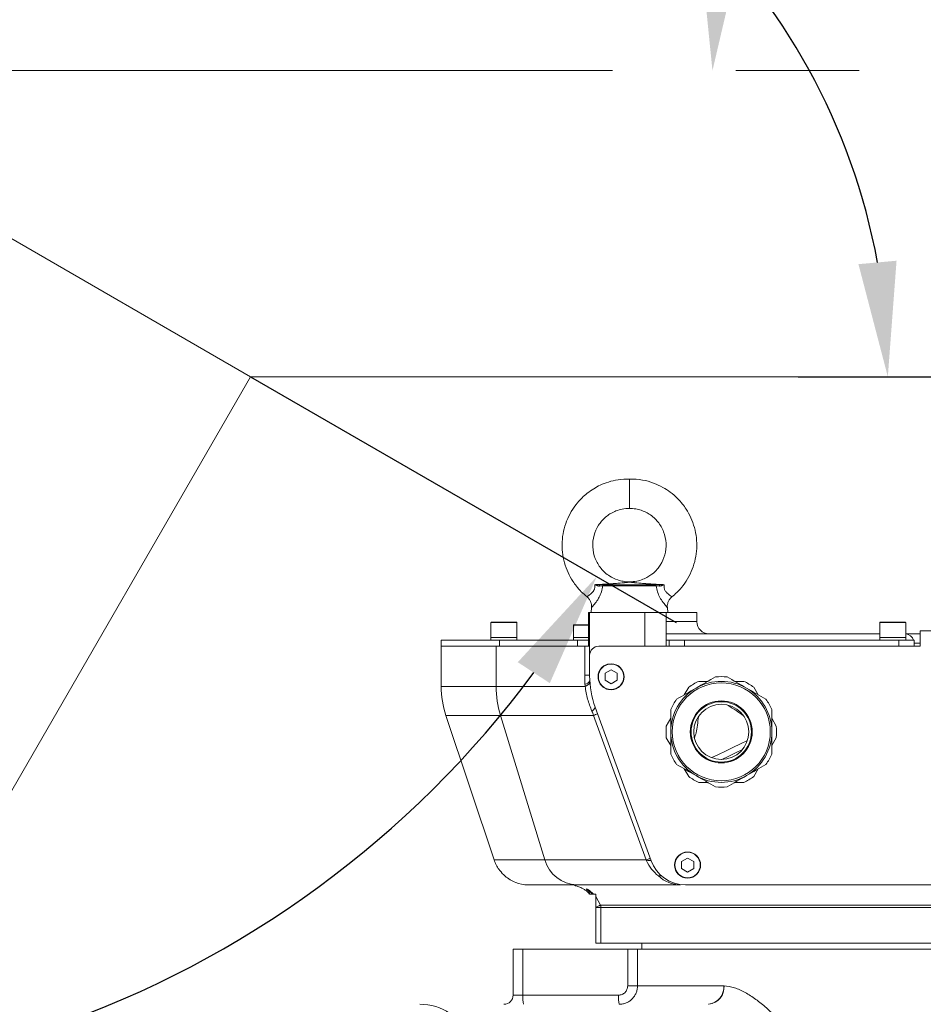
# Model space of a CAD drawing. Header units: millimetres. Extents: x 176 to 9387, y -11044 to -3322.
# Tile 66 of 255: x 2926 to 3221, y -6033 to -5711. Entities that reach past the tile are written whole.
import ezdxf

# ---------------------------------------------------------------- set-up
doc = ezdxf.new("R2010")
doc.units = ezdxf.units.MM
doc.header["$LTSCALE"] = 0.3175
doc.linetypes.add('CENTER', pattern=[50.8, 31.75, -6.35, 6.35, -6.35])
for name, color, linetype, lineweight in [('1轮廓实线层', 7, 'Continuous', 18), ('7标注层', 4, 'Continuous', 13), ('cen', 2, 'CENTER', 18), ('DIM', 4, 'Continuous', 18), ('sub', 1, 'Continuous', 18)]:
    doc.layers.add(name, color=color, linetype=linetype, lineweight=lineweight)
doc.styles.add('标准汉字', font='gbenor.shx', dxfattribs={"bigfont": 'gbcbig.shx'})
doc.dimstyles.new('M1：15', dxfattribs={"dimscale": 15, "dimtxt": 3.5, "dimasz": 2.5, "dimexe": 2, "dimexo": 0, "dimgap": 0.5, "dimtad": 1, "dimdec": 4, "dimdsep": 46, "dimtxsty": '标准汉字', "dimcen": 5, "dimdle": 5, "dimclrd": 1, "dimclre": 1, "dimclrt": 256, "dimadec": 4, "dimazin": 2, "dimtfac": 1, "dimtdec": 4, "dimtmove": 0, "dimatfit": 3, "dimfxl": 1, "dimtolj": 1, "dimarcsym": 0})
doc.dimstyles.new('M1：18.5', dxfattribs={"dimscale": 18.5, "dimtxt": 3.5, "dimasz": 2.5, "dimexe": 2, "dimexo": 0, "dimgap": 1.5, "dimtad": 1, "dimdec": 4, "dimdsep": 46, "dimtxsty": '标准汉字', "dimcen": 5, "dimdle": 5, "dimclrd": 1, "dimclre": 1, "dimclrt": 256, "dimadec": 4, "dimazin": 2, "dimtfac": 1, "dimtdec": 4, "dimtmove": 2, "dimatfit": 3, "dimfxl": 1, "dimfrac": 2, "dimtolj": 1, "dimarcsym": 0})

# ---------------------------------------------------------------- blocks, each defined once
blk = doc.blocks.new('*D6')
at = {"layer": '7标注层', "color": 1, "lineweight": -2, "ltscale": 20, "transparency": 16777216}
for p, q in [((3315.31, -5113.95), (2058.55, -5113.95)), ((2095.55, -5160.2), (2095.55, -5681.7)), ((2157.45, -5727.95), (2058.55, -5727.95))]:
    blk.add_line(p, q, dxfattribs=at)
at = {"layer": '7标注层', "color": 1, "transparency": 16777216}
for points in [[(2103.26, -5160.2), (2087.85, -5160.2), (2095.55, -5113.95)], [(2087.85, -5681.7), (2103.26, -5681.7), (2095.55, -5727.95)]]:
    blk.add_solid(points, dxfattribs=at)
at = {"layer": 'Defpoints', "color": 0, "transparency": 16777216}
for p in [(3315.31, -5113.95), (2095.55, -5727.95), (2157.45, -5727.95)]:
    blk.add_point(p, dxfattribs=at)
at = {"layer": '7标注层', "transparency": 16777216, "insert": (2032.05, -5417.19), "char_height": 64.75, "attachment_point": 5, "rotation": 90, "style": '标准汉字'}
blk.add_mtext('\\A1;614', dxfattribs=at)
blk = doc.blocks.new('*D7')
at = {"layer": '7标注层', "color": 1, "lineweight": -2, "ltscale": 20, "transparency": 16777216}
blk.add_arc((3441.97, -5727.95), 289.88, 97.4173, 172.5827, dxfattribs=at)
at = {"layer": '7标注层', "color": 1, "transparency": 16777216}
for points in [[(3404.95, -5446.74), (3404.14, -5434.26), (3441.97, -5438.08)], [(3148.28, -5690.13), (3160.76, -5690.94), (3152.09, -5727.95)]]:
    blk.add_solid(points, dxfattribs=at)
at = {"layer": 'Defpoints', "color": 0, "transparency": 16777216}
for p in [(3441.97, -5024.09), (3297.03, -5476.91), (2827.97, -5727.95), (3441.97, -5727.95), (3441.97, -5849.53)]:
    blk.add_point(p, dxfattribs=at)
at = {"layer": '7标注层', "transparency": 16777216, "insert": (3174.75, -5545.4), "char_height": 52.5, "attachment_point": 5, "rotation": 55.661, "style": '标准汉字'}
blk.add_mtext('\\A1;90%%d', dxfattribs=at)
blk = doc.blocks.new('*D8')
at = {"layer": '7标注层', "color": 1, "lineweight": -2, "ltscale": 20, "transparency": 16777216}
for p, q in [((2157.45, -5727.95), (2058.55, -5727.95)), ((2095.55, -5774.2), (2095.55, -6141.7)), ((3154.12, -6187.95), (2058.55, -6187.95))]:
    blk.add_line(p, q, dxfattribs=at)
at = {"layer": '7标注层', "color": 1, "transparency": 16777216}
for points in [[(2103.26, -5774.2), (2087.85, -5774.2), (2095.55, -5727.95)], [(2087.85, -6141.7), (2103.26, -6141.7), (2095.55, -6187.95)]]:
    blk.add_solid(points, dxfattribs=at)
at = {"layer": 'Defpoints', "color": 0, "transparency": 16777216}
for p in [(2157.45, -5727.95), (2095.55, -6187.95), (3154.12, -6187.95)]:
    blk.add_point(p, dxfattribs=at)
at = {"layer": '7标注层', "transparency": 16777216, "insert": (2035.43, -5957.95), "char_height": 64.75, "attachment_point": 5, "rotation": 90, "style": '标准汉字'}
blk.add_mtext('\\A1;460', dxfattribs=at)
blk = doc.blocks.new('*D11')
at = {"layer": '7标注层', "color": 1, "lineweight": -2, "ltscale": 20, "transparency": 16777216}
for p, q in [((2157.45, -5727.95), (2157.45, -7291.43)), ((3286.97, -6214.54), (3286.97, -7291.43)), ((3240.72, -7254.43), (2203.7, -7254.43))]:
    blk.add_line(p, q, dxfattribs=at)
at = {"layer": '7标注层', "color": 1, "transparency": 16777216}
for points in [[(2203.7, -7246.72), (2203.7, -7262.14), (2157.45, -7254.43)], [(3240.72, -7262.14), (3240.72, -7246.72), (3286.97, -7254.43)]]:
    blk.add_solid(points, dxfattribs=at)
at = {"layer": 'Defpoints', "color": 0, "transparency": 16777216}
for p in [(2157.45, -5727.95), (3286.97, -6214.54), (2157.45, -7254.43)]:
    blk.add_point(p, dxfattribs=at)
at = {"layer": '7标注层', "transparency": 16777216, "insert": (2722.21, -7194.31), "char_height": 64.75, "attachment_point": 5, "style": '标准汉字'}
blk.add_mtext('\\A1;1129.5', dxfattribs=at)
blk = doc.blocks.new('*D18')
at = {"layer": '7标注层', "color": 1, "lineweight": -2, "ltscale": 20, "transparency": 16777216}
for p, q in [((2681.17, -5073.7), (5179.35, -5073.7)), ((5142.35, -5119.95), (5142.35, -6141.7)), ((3445.47, -6187.95), (5179.35, -6187.95))]:
    blk.add_line(p, q, dxfattribs=at)
at = {"layer": '7标注层', "color": 1, "transparency": 16777216}
for points in [[(5150.06, -5119.95), (5134.64, -5119.95), (5142.35, -5073.7)], [(5134.64, -6141.7), (5150.06, -6141.7), (5142.35, -6187.95)]]:
    blk.add_solid(points, dxfattribs=at)
at = {"layer": 'Defpoints', "color": 0, "transparency": 16777216}
for p in [(2681.17, -5073.7), (3445.47, -6187.95), (5142.35, -6187.95)]:
    blk.add_point(p, dxfattribs=at)
at = {"layer": '7标注层', "transparency": 16777216, "insert": (5082.22, -5630.83), "char_height": 64.75, "attachment_point": 5, "rotation": 90, "style": '标准汉字'}
blk.add_mtext('\\A1;1114.3', dxfattribs=at)
blk = doc.blocks.new('*D22')
at = {"layer": '7标注层', "color": 1, "lineweight": -2, "ltscale": 20, "transparency": 16777216}
for p, q in [((3180.13, -5827.95), (3239.38, -5827.95)), ((2681.17, -6382.21), (2912.07, -5982.28))]:
    blk.add_line(p, q, dxfattribs=at)
blk.add_arc((3001.17, -5827.95), 208.21, 10.3336, 229.6664, dxfattribs=at)
at = {"layer": '7标注层', "color": 1, "transparency": 16777216}
for points in [[(3199.78, -5791.17), (3212.23, -5790.04), (3209.38, -5827.95)], [(2862.82, -5991.78), (2870.02, -5981.56), (2897.07, -6008.26)]]:
    blk.add_solid(points, dxfattribs=at)
at = {"layer": 'Defpoints', "color": 0, "transparency": 16777216}
for p in [(2805.53, -5756.74), (3001.17, -5827.95), (3180.13, -5827.95), (2681.17, -6382.21)]:
    blk.add_point(p, dxfattribs=at)
at = {"layer": '7标注层', "transparency": 16777216, "insert": (2959.06, -5589.69), "char_height": 52.5, "attachment_point": 5, "rotation": 10.025, "style": '标准汉字'}
blk.add_mtext('\\A1;240%%d', dxfattribs=at)
blk = doc.blocks.new('*D34')
at = {"layer": '7标注层', "color": 1, "lineweight": -2, "ltscale": 20, "transparency": 16777216}
blk.add_line((3001.17, -5827.95), (3140.26, -5908.25), dxfattribs=at)
blk.add_arc((2827.97, -5727.95), 330.6, 186.5025, 323.4975, dxfattribs=at)
at = {"layer": '7标注层', "color": 1, "transparency": 16777216}
for points in [[(2505.73, -5765.04), (2493.25, -5765.75), (2497.37, -5727.95)], [(3098.95, -5928.04), (3088.49, -5921.19), (3114.28, -5893.25)]]:
    blk.add_solid(points, dxfattribs=at)
at = {"layer": 'Defpoints', "color": 0, "transparency": 16777216}
for p in [(2157.45, -5727.95), (2827.97, -5727.95), (2827.97, -5727.95), (3001.17, -5827.95), (2742.4, -6047.29)]:
    blk.add_point(p, dxfattribs=at)
at = {"layer": '7标注层', "transparency": 16777216, "insert": (2751.14, -6014.69), "char_height": 52.5, "attachment_point": 5, "rotation": 345, "style": '标准汉字'}
blk.add_mtext('\\A1;150%%d', dxfattribs=at)

msp = doc.modelspace()

# ---------------------------------------------------------------- linework, layer by layer
at = {"layer": '1轮廓实线层', "ltscale": 20}
for p, q in [((3124.96951, -5861.35329), (3124.96951, -5870.95327)), ((3124.96951, -5894.95329), (3124.96951, -5895.09694)), ((3124.96951, -5895.09694), (3124.97046, -5895.09914)), ((3116.24388, -5896.28361), (3115.15373, -5896.34247)), ((3115.32011, -5895.95542), (3116.51559, -5895.92488)), ((3133.69514, -5896.28361), (3116.24388, -5896.28361)), ((3116.51559, -5895.92488), (3133.42343, -5895.92488)), ((3133.42343, -5895.92488), (3134.61891, -5895.95542)), ((3134.78531, -5896.34247), (3133.69514, -5896.28361)), ((3111.61682, -5904.95328), (3111.61682, -5915.95327)), ((3111.61682, -5904.95328), (3111.70825, -5904.95328)), ((3111.70825, -5904.95328), (3111.70825, -5915.95327)), ((3111.70825, -5904.95328), (3111.96951, -5904.95328)), ((3111.96951, -5918.95328), (3111.96951, -5904.95328)), ((3111.96951, -5904.95328), (3118.92777, -5904.95328)), ((3112.58419, -5903.30646), (3112.41951, -5904.95328)), ((3118.92777, -5904.95328), (3131.20812, -5904.95328)), ((3129.9695, -5915.95327), (3129.9695, -5904.95328)), ((3131.20812, -5904.95328), (3136.9695, -5904.95328)), ((3136.9695, -5904.95328), (3137.51951, -5904.95328)), ((3136.9695, -5904.95328), (3136.9695, -5915.95327)), ((3137.51951, -5904.95328), (3137.35483, -5903.30646)), ((3146.96951, -5904.95328), (3137.51951, -5904.95328)), ((3146.96951, -5907.95327), (3146.96951, -5904.95328)), ((3079.71951, -5908.25329), (3079.71951, -5913.15329)), ((3088.21951, -5908.25329), (3079.71951, -5908.25329)), ((3079.81951, -5908.15328), (3088.1195, -5908.15328)), ((3088.21951, -5913.15329), (3088.21951, -5908.25329)), ((3136.9695, -5907.95327), (3146.96951, -5907.95327)), ((3206.71951, -5908.25329), (3206.71951, -5913.15329)), ((3215.21951, -5908.25329), (3206.71951, -5908.25329)), ((3206.81951, -5908.15328), (3215.11951, -5908.15328)), ((3215.21951, -5913.15329), (3215.21951, -5908.25329)), ((3106.71951, -5909.05328), (3106.71951, -5913.95328)), ((3111.61682, -5909.05328), (3106.71951, -5909.05328)), ((3106.81951, -5908.95329), (3111.61682, -5908.95329)), ((3237.96951, -5910.95329), (3219.96951, -5910.95329)), ((3219.96951, -5910.95329), (3219.96951, -5915.95327)), ((3063.46951, -5913.95328), (3063.46951, -5915.95327)), ((3063.46951, -5913.95328), (3082.50747, -5913.95328)), ((3079.71951, -5913.15329), (3079.71951, -5913.95328)), ((3079.71951, -5913.15329), (3088.21951, -5913.15329)), ((3082.50747, -5913.95328), (3082.50747, -5915.95327)), ((3082.50747, -5913.95328), (3108.00482, -5913.95328)), ((3088.21951, -5913.95328), (3088.21951, -5913.15329)), ((3106.71951, -5913.15329), (3106.71951, -5913.95328)), ((3106.71951, -5913.15329), (3110.96951, -5913.15329)), ((3108.00482, -5915.95327), (3108.00482, -5913.95328)), ((3108.00482, -5913.95328), (3111.61682, -5913.95328)), ((3110.96951, -5913.15329), (3111.61682, -5913.15329)), ((3136.9695, -5911.95328), (3206.71951, -5911.95328)), ((3136.9695, -5913.95328), (3137.96951, -5913.95328)), ((3137.96951, -5915.95327), (3137.96951, -5913.95328)), ((3137.96951, -5913.95328), (3142.96952, -5913.95328)), ((3142.96952, -5913.95328), (3142.96952, -5915.95327)), ((3142.96952, -5913.95328), (3212.96951, -5913.95328)), ((3206.71951, -5913.15329), (3206.71951, -5913.95328)), ((3206.71951, -5913.15329), (3215.21951, -5913.15329)), ((3212.96951, -5915.95327), (3212.96951, -5913.95328)), ((3212.96951, -5913.95328), (3217.96951, -5913.95328)), ((3215.21951, -5911.95328), (3219.96951, -5911.95328)), ((3215.21951, -5913.95328), (3215.21951, -5913.15329)), ((3217.96951, -5913.95328), (3217.96951, -5915.95327)), ((3219.96951, -5914.95329), (3217.96951, -5914.95329)), ((3063.46951, -5915.95327), (3063.46951, -5929.09485)), ((3063.46951, -5915.95327), (3081.44328, -5915.95327)), ((3081.44328, -5915.95327), (3081.44493, -5929.08495)), ((3081.44328, -5915.95327), (3110.36098, -5915.95327)), ((3110.36098, -5925.47194), (3110.36098, -5915.95327)), ((3111.70825, -5915.95327), (3110.36098, -5915.95327)), ((3219.96951, -5915.95327), (3114.9695, -5915.95327)), ((3111.96951, -5918.95328), (3111.96951, -5925.66347)), ((3118.96951, -5923.66328), (3116.98632, -5924.80827)), ((3120.95271, -5924.80827), (3118.96951, -5923.66328)), ((3110.44749, -5928.41163), (3110.36098, -5925.47194)), ((3111.96951, -5925.47194), (3110.36098, -5925.47194)), ((3116.98632, -5924.80827), (3116.98632, -5927.09828)), ((3116.98632, -5927.09828), (3118.96951, -5928.24327)), ((3118.96951, -5928.24327), (3120.95271, -5927.09828)), ((3120.95271, -5927.09828), (3120.95271, -5924.80827)), ((3150.54835, -5927.45327), (3147.64525, -5927.45327)), ((3162.29377, -5927.45327), (3159.39067, -5927.45327)), ((3081.44493, -5929.08495), (3110.49172, -5929.08495)), ((3144.34223, -5929.36028), (3142.89067, -5931.87445)), ((3167.04835, -5931.87445), (3165.5968, -5929.36028)), ((3113.77874, -5935.92408), (3132.02582, -5986.05752)), ((3138.46951, -5943.95329), (3138.46951, -5936.62901)), ((3171.46951, -5936.62901), (3171.46951, -5943.95329)), ((3065.00901, -5938.57179), (3080.73441, -5985.74802)), ((3082.8606, -5938.57179), (3065.00901, -5938.57179)), ((3113.27836, -5938.57179), (3082.8606, -5938.57179)), ((3082.8606, -5938.57179), (3097.32127, -5985.74802)), ((3130.4491, -5985.74802), (3113.27836, -5938.57179)), ((3138.46951, -5939.53213), (3137.01796, -5942.04628)), ((3172.92106, -5942.04628), (3171.46951, -5939.53213)), ((3138.46951, -5951.27755), (3138.46951, -5943.95329)), ((3171.46951, -5943.95329), (3171.46951, -5951.27755)), ((3137.01796, -5945.86028), (3138.46951, -5948.37445)), ((3171.46951, -5948.37445), (3172.92106, -5945.86028)), ((3142.89067, -5956.03212), (3144.34223, -5958.54628)), ((3165.5968, -5958.54628), (3167.04835, -5956.03212)), ((3147.64525, -5960.45328), (3150.54835, -5960.45328)), ((3159.39067, -5960.45328), (3162.29377, -5960.45328)), ((3080.73441, -5985.74802), (3097.32127, -5985.74802)), ((3097.32127, -5985.74802), (3130.4491, -5985.74802)), ((3143.9695, -5985.16328), (3141.98631, -5986.30829)), ((3145.95271, -5986.30829), (3143.9695, -5985.16328)), ((3082.37183, -5988.95329), (3082.41093, -5988.95329)), ((3141.98631, -5986.30829), (3141.98631, -5988.59828)), ((3141.98631, -5988.59828), (3143.9695, -5989.74329)), ((3143.9695, -5989.74329), (3145.95271, -5988.59828)), ((3145.95271, -5988.59828), (3145.95271, -5986.30829)), ((3107.78987, -5993.95328), (3092.15969, -5993.95328)), ((3141.68468, -5993.95328), (3107.78987, -5993.95328)), ((3143.30213, -5993.95328), (3321.89964, -5993.95328)), ((3111.20319, -5996.08522), (3111.2073, -5996.10067)), ((3113.96952, -5996.95327), (3113.23991, -5996.95327)), ((3113.96952, -5997.78151), (3113.96952, -5996.95327)), ((3113.96952, -5997.78151), (3115.5315, -6000.60908)), ((3113.96952, -5997.78151), (3113.96952, -6001.16704)), ((3113.96952, -6001.27792), (3113.96952, -6001.16704)), ((3115.6459, -6001.27792), (3113.96952, -6001.27792)), ((3113.96952, -6012.95328), (3113.96952, -6001.27792)), ((3115.5315, -6000.60908), (3329.59923, -6000.60908)), ((3329.57079, -6001.27792), (3115.6459, -6001.27792)), ((3115.6459, -6001.27792), (3115.6459, -6012.95328)), ((3115.6459, -6012.95328), (3113.96952, -6012.95328)), ((3330.06203, -6012.95328), (3115.6459, -6012.95328)), ((3128.9695, -6012.95328), (3128.9695, -6014.95328)), ((3086.96951, -6029.95328), (3086.96951, -6014.95328)), ((3086.96951, -6014.95328), (3090.17879, -6014.95328)), ((3090.17879, -6014.95328), (3090.17879, -6029.95328)), ((3090.17879, -6014.95328), (3124.39412, -6014.95328)), ((3124.39412, -6026.95328), (3124.39412, -6014.95328)), ((3124.39412, -6014.95328), (3127.59171, -6014.95328)), ((3127.59171, -6014.95328), (3127.59171, -6026.95328)), ((3127.59171, -6014.95328), (3446.96951, -6014.95328)), ((3127.59171, -6026.95328), (3124.39412, -6026.95328)), ((3127.59171, -6026.95328), (3155.76121, -6026.95328)), ((3090.17879, -6029.95328), (3086.96951, -6029.95328)), ((3090.17879, -6029.95328), (3121.40092, -6029.95328))]:
    msp.add_line(p, q, dxfattribs=at)
at = {"layer": '1轮廓实线层', "lineweight": 0, "ltscale": 20}
for points in [[(3115.15373, -5896.34247), (3115.15555, -5896.26987), (3115.16383, -5896.2001), (3115.17828, -5896.13549), (3115.19843, -5896.07815), (3115.2236, -5896.03008), (3115.25294, -5895.99283), (3115.28547, -5895.96767), (3115.32011, -5895.95542)], [(3134.78531, -5896.34247), (3134.78347, -5896.26987), (3134.7752, -5896.2001), (3134.76073, -5896.13549), (3134.74059, -5896.07815), (3134.71542, -5896.03008), (3134.68608, -5895.99283), (3134.65355, -5895.96767), (3134.61891, -5895.95542)], [(3118.96951, -5921.70327), (3117.797, -5921.86822), (3116.64499, -5922.39531)], [(3146.71951, -5929.66386), (3147.52538, -5929.19859), (3148.33003, -5928.73403), (3149.13217, -5928.27092), (3149.93059, -5927.80993), (3150.72407, -5927.35183), (3151.51134, -5926.8973), (3152.29122, -5926.44703), (3153.0625, -5926.00172)], [(3156.8765, -5926.00172), (3157.64779, -5926.44703), (3158.42768, -5926.8973), (3159.21496, -5927.35183), (3160.00843, -5927.80993), (3160.80685, -5928.27092), (3161.60899, -5928.73403), (3162.41363, -5929.19859), (3163.21951, -5929.66386)], [(3140.37651, -5933.326), (3141.14779, -5932.8807), (3141.92767, -5932.43043), (3142.71496, -5931.9759), (3143.50843, -5931.51778), (3144.30685, -5931.05681), (3145.109, -5930.59369), (3145.91363, -5930.12914), (3146.71951, -5929.66386)], [(3163.21951, -5929.66386), (3164.02539, -5930.12914), (3164.83003, -5930.59369), (3165.63217, -5931.05681), (3166.4306, -5931.51778), (3167.22406, -5931.9759), (3168.01134, -5932.43043), (3168.79122, -5932.8807), (3169.56251, -5933.326)], [(3163.51766, -5946.76916), (3161.24779, -5947.86284), (3158.73161, -5949.07519), (3156.31759, -5950.23831), (3154.02941, -5951.34082), (3151.88949, -5952.37188), (3151.84477, -5952.39342)], [(3161.89882, -5949.69652), (3159.61408, -5950.80165), (3157.2095, -5951.96475), (3155.17044, -5952.95104)], [(3146.71951, -5958.24269), (3145.91363, -5957.77742), (3145.109, -5957.31288), (3144.30685, -5956.84975), (3143.50843, -5956.38878), (3142.71496, -5955.93068), (3141.92767, -5955.47613), (3141.14779, -5955.02586), (3140.37651, -5954.58057)], [(3169.56251, -5954.58057), (3168.79122, -5955.02586), (3168.01134, -5955.47613), (3167.22406, -5955.93068), (3166.4306, -5956.38878), (3165.63217, -5956.84975), (3164.83003, -5957.31288), (3164.02539, -5957.77742), (3163.21951, -5958.24269)], [(3153.0625, -5961.90483), (3152.29122, -5961.45953), (3151.51134, -5961.00926), (3150.72407, -5960.55473), (3149.93059, -5960.09662), (3149.13217, -5959.63566), (3148.33003, -5959.17253), (3147.52538, -5958.70797), (3146.71951, -5958.24269)], [(3163.21951, -5958.24269), (3162.41363, -5958.70797), (3161.60899, -5959.17253), (3160.80685, -5959.63566), (3160.00843, -5960.09662), (3159.21496, -5960.55473), (3158.42768, -5961.00926), (3157.64779, -5961.45953), (3156.8765, -5961.90483)], [(3143.9695, -5983.20329), (3142.79701, -5983.36821), (3141.645, -5983.89531)], [(3113.96952, -6001.16704), (3114.26529, -6001.06138), (3114.54518, -6000.9614), (3114.80182, -6000.86973), (3115.0285, -6000.78876), (3115.21926, -6000.72062), (3115.36911, -6000.66709), (3115.4741, -6000.62958), (3115.5315, -6000.60908)]]:
    msp.add_lwpolyline(points, dxfattribs=at)
at = {"layer": '1轮廓实线层', "ltscale": 20}
for centre, radius in [((3118.96951, -5925.95328), 4.25), ((3118.96951, -5925.95328), 4.15), ((3154.96951, -5943.95328), 16), ((3154.96951, -5943.95328), 10.11932), ((3154.96951, -5943.95328), 9.86475), ((3154.96951, -5943.95328), 9), ((3143.96951, -5987.45328), 4.25), ((3143.96951, -5987.45328), 4.15)]:
    msp.add_circle(centre, radius, dxfattribs=at)
at = {"layer": '1轮廓实线层', "lineweight": 0, "ltscale": 20}
for centre, radius, start, end in [((3116.60402, -5896.27412), 0.36027, 104.2094916, 181.5088665), ((3133.335, -5896.27412), 0.36027, 358.4911335, 75.7905084), ((3079.81951, -5908.25328), 0.1, 90, 180), ((3088.11951, -5908.25328), 0.1, 0, 90), ((3150.96951, -5907.95328), 4, 180, 270), ((3206.81951, -5908.25328), 0.1, 90, 180), ((3215.11951, -5908.25328), 0.1, 0, 90), ((3106.81951, -5909.05328), 0.1, 90, 180), ((3214.96951, -5914.95328), 3, 19.4712206, 85.2198082), ((3114.96951, -5918.95328), 3, 90, 180), ((3118.96951, -5925.95328), 4.25, 123.1576196, 270), ((3110.06083, -5926.17664), 2.26819, 279.8153815, 329.5248001), ((3109.89109, -5926.80792), 2.35491, 284.7767898, 336.0436587), ((3141.96951, -5925.66347), 30, 180, 200), ((3154.96951, -5943.95328), 18.05256, 113.9361931, 126.0638069), ((3154.96951, -5943.95328), 16.5, 60, 120), ((3154.96951, -5943.95328), 18.05256, 83.9361931, 96.0638069), ((3154.96951, -5943.95328), 18.05256, 53.9361931, 66.0638069), ((3093.46951, -5929.08495), 30, 179.9978999, 198.4349488), ((3113.83914, -5929.09999), 32.39421, 179.9734112, 197.0012127), ((3160.36097, -5925.47149), 50, 183.3710978, 184.1443333), ((3154.96951, -5943.95328), 16.5, 120, 180), ((3154.96951, -5943.95328), 16.5, 0, 60), ((3154.96951, -5943.95328), 18.05256, 143.9361931, 156.0638069), ((3154.96951, -5943.95328), 18.05256, 23.9361931, 36.0638069), ((3111.16408, -5934.71045), 2.90321, 301.8145997, 334.6938681), ((3088.9236, -5872.49551), 70.42179, 290.2331522, 291.3526105), ((3154.96951, -5943.95328), 18.05256, 173.9361931, 186.0638069), ((3154.96951, -5943.95328), 16.5, 180, 240), ((3154.96951, -5943.95328), 16.5, 300, 0), ((3154.96951, -5943.95328), 18.05256, 353.9361931, 6.0638069), ((3154.96951, -5943.95328), 18.05256, 203.9361931, 216.0638069), ((3154.96951, -5943.95328), 18.05256, 323.9361931, 336.0638069), ((3154.96951, -5943.95328), 18.05256, 233.9361931, 246.0638069), ((3154.96951, -5943.95328), 16.5, 240, 300), ((3154.96951, -5943.95328), 18.05256, 293.9361931, 306.0638069), ((3154.96951, -5943.95328), 18.05256, 263.9361931, 276.0638069), ((3092.11862, -5981.95328), 12, 198.4349488, 215.6853347), ((3108.08745, -5982.79286), 11.16439, 195.3488412, 268.4726354), ((3106.12953, -5919.76439), 70.32269, 290.2323633, 291.3533993), ((3143.96951, -5987.45328), 4.25, 123.1576196, 270), ((3131.50764, -5989.6848), 3.74299, 82.5137693, 104.2835578), ((3143.30213, -5981.95328), 12, 200, 270), ((3141.75157, -5983.41437), 10.53912, 226.1478206, 269.6363659), ((3104.96951, -6003.95328), 10, 51.4955638, 53.3401363), ((3109.9697, -5997.70638), 1.99978, 22.0957741, 52.6172434), ((3113.63453, -6001.27773), 2.01136, 359.9947482, 19.4168268), ((3150.24179, -6027.44453), 5.54124, 276.2067855, 5.0861835), ((3150.32127, -6027.42057), 5.56932, 276.5318488, 4.8064567), ((3083.96951, -6029.95328), 3, 270, 0), ((3101.0883, -6030.69962), 10.93501, 176.0863937, 191.8936937), ((3132.31017, -6030.69959), 10.93474, 176.0864798, 191.894174)]:
    msp.add_arc(centre, radius, start, end, dxfattribs=at)
at = {"layer": '1轮廓实线层', "ltscale": 20}
for centre, major_axis, ratio, start_param, end_param in [((3090.07581, -5929.08495), (-23.07921, 28.46155), 0.410918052, 4.068999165, 4.117615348), ((3109.31831, -5981.95328), (21.51526, -7.88947), 0.420256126, 0.36837108, 0.395686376), ((3143.372, -5981.95328), (13.60854, 0), 0.881799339, 3.490658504, 3.997394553), ((3056.48903, -6047.95328), (16.48006, 0), 0.910190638, 0.930439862, 1.570796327)]:
    msp.add_ellipse(centre, major_axis=major_axis, ratio=ratio, start_param=start_param, end_param=end_param, dxfattribs=at)
for points, knots in [([(3124.96951, -5861.35329), (3123.72858, -5861.39066), (3121.39984, -5861.46079), (3118.20235, -5862.23244), (3115.5447, -5863.25734), (3113.21922, -5864.50871), (3111.22882, -5865.9034), (3109.45662, -5867.46912), (3107.66896, -5869.40425), (3105.89088, -5871.9152), (3104.36774, -5875.05894), (3103.36011, -5878.40727), (3102.8995, -5881.85334), (3103.00297, -5885.32098), (3103.66204, -5888.71481), (3104.81527, -5891.89149), (3106.20528, -5894.43344), (3107.70194, -5896.49579), (3109.22149, -5898.24744), (3110.48749, -5899.2885), (3111.13295, -5899.81927)], [0, 0, 0, 0, 3.727992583, 6.995962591, 9.841760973, 12.284704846, 14.927095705, 17.139567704, 19.391229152, 22.845428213, 26.359185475, 29.860875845, 33.327776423, 36.779878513, 40.258245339, 43.690385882, 46.914155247, 48.941637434, 51.356276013, 53.867813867, 53.867813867, 53.867813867, 53.867813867]), ([(3138.8305, -5899.84662), (3139.37958, -5899.38198), (3140.50015, -5898.43373), (3142.26714, -5896.49869), (3144.04907, -5893.99252), (3145.57103, -5890.84731), (3146.57897, -5887.49937), (3147.03949, -5884.05321), (3146.93608, -5880.58555), (3146.27685, -5877.1919), (3145.12418, -5874.01455), (3143.73246, -5871.47466), (3142.24014, -5869.40705), (3140.55329, -5867.50762), (3138.41855, -5865.64628), (3135.79154, -5863.93705), (3132.76333, -5862.55021), (3129.08989, -5861.50815), (3126.39968, -5861.40704), (3124.96951, -5861.35329)], [0, 0, 0, 0, 2.164209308, 4.416697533, 7.872164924, 11.387212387, 14.890188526, 18.358362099, 21.811731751, 25.291375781, 28.724776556, 31.949729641, 33.977980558, 36.39348339, 39.584669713, 42.475954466, 45.801180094, 49.585808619, 53.881429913, 53.881429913, 53.881429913, 53.881429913]), ([(3124.96951, -5894.95329), (3124.27313, -5894.91917), (3122.97265, -5894.85545), (3120.77257, -5894.2793), (3118.72764, -5893.30939), (3116.93956, -5891.94557), (3115.1912, -5890.11166), (3113.59754, -5887.35377), (3112.79057, -5883.5677), (3113.20978, -5879.76765), (3114.46443, -5876.94312), (3116.00029, -5874.8841), (3117.37793, -5873.58203), (3118.98188, -5872.50084), (3120.63184, -5871.70554), (3122.66275, -5871.08341), (3124.1657, -5870.99862), (3124.96951, -5870.95327)], [0, 0, 0, 0, 2.105446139, 3.93186974, 6.848914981, 8.892620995, 10.708132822, 14.496565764, 18.364769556, 22.236863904, 25.879325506, 27.570950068, 29.994860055, 31.575292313, 33.411938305, 35.524928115, 37.954291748, 37.954291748, 37.954291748, 37.954291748]), ([(3124.96951, -5870.95327), (3125.66589, -5870.98739), (3126.96637, -5871.05111), (3129.16645, -5871.62727), (3131.21138, -5872.59718), (3132.99946, -5873.961), (3134.74782, -5875.79491), (3136.34148, -5878.5528), (3137.14845, -5882.33886), (3136.72924, -5886.13892), (3135.47459, -5888.96344), (3133.93873, -5891.02246), (3132.56109, -5892.32453), (3130.95714, -5893.40572), (3129.30718, -5894.20102), (3127.27627, -5894.82315), (3125.77332, -5894.90794), (3124.96951, -5894.95329)], [0, 0, 0, 0, 2.105446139, 3.93186974, 6.848914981, 8.892620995, 10.708132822, 14.496565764, 18.364769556, 22.236863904, 25.879325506, 27.570950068, 29.994860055, 31.575292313, 33.411938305, 35.524928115, 37.954291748, 37.954291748, 37.954291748, 37.954291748]), ([(3113.60024, -5895.8749), (3113.82181, -5895.86588), (3114.90354, -5895.82183), (3116.79051, -5895.72673), (3119.08585, -5895.57131), (3121.50466, -5895.37875), (3123.26794, -5895.21006), (3124.51597, -5895.10448), (3124.87103, -5895.09694), (3124.96949, -5895.09694), (3124.96951, -5895.09694)], [0, 0, 0, 0, 0.603189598, 2.944812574, 5.127384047, 7.315310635, 10.458780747, 11.122488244, 11.398189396, 11.39824504, 11.39824504, 11.39824504, 11.39824504]), ([(3124.97045, -5895.09917), (3124.96982, -5895.09916), (3124.87026, -5895.09759), (3124.52553, -5895.10897), (3123.29181, -5895.21485), (3121.55623, -5895.40364), (3119.1485, -5895.63177), (3117.16015, -5895.80928), (3115.84285, -5895.91391), (3115.32011, -5895.95542)], [0, 0, 0, 0, 0.001675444, 0.264427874, 0.90603673, 3.977014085, 6.129753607, 8.277088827, 9.689793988, 9.689793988, 9.689793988, 9.689793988]), ([(3124.96951, -5895.09694), (3124.96953, -5895.09694), (3125.06799, -5895.09694), (3125.42304, -5895.10448), (3126.67111, -5895.21006), (3128.42772, -5895.37817), (3130.84776, -5895.5708), (3133.14073, -5895.72636), (3135.0355, -5895.82183), (3136.11721, -5895.86588), (3136.33878, -5895.8749)], [0, 0, 0, 0, 0.000055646, 0.275763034, 0.939485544, 4.083026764, 6.250532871, 8.453379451, 10.795042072, 11.398245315, 11.398245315, 11.398245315, 11.398245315]), ([(3134.61891, -5895.95542), (3134.09617, -5895.91389), (3132.77885, -5895.80922), (3130.79061, -5895.63218), (3128.38241, -5895.40186), (3126.6486, -5895.22131), (3125.41276, -5895.10556), (3125.07004, -5895.10059), (3124.97046, -5895.09914)], [0, 0, 0, 0, 1.412677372, 3.559970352, 5.712656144, 8.783583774, 9.425180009, 9.68792727, 9.68792727, 9.68792727, 9.68792727]), ([(3111.13904, -5899.81223), (3111.1766, -5899.78516), (3111.25831, -5899.72627), (3112.0837, -5899.11634), (3112.95896, -5898.34318), (3113.42455, -5897.62867), (3113.62987, -5897.07335), (3113.68568, -5896.58024), (3113.64932, -5896.18161), (3113.62102, -5895.98888), (3113.60909, -5895.92347), (3113.60024, -5895.8749)], [0, 0, 0, 0, 1.179773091, 2.566419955, 3.587881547, 4.049081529, 4.236563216, 4.665719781, 4.881555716, 4.910310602, 4.993237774, 4.993237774, 4.993237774, 4.993237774]), ([(3116.24388, -5896.28361), (3116.22341, -5896.4155), (3116.09415, -5897.24811), (3115.70051, -5898.70279), (3114.79493, -5900.5412), (3113.68954, -5902.06591), (3112.74616, -5903.15927), (3112.66113, -5903.26293), (3112.62229, -5903.31028)], [0, 0, 0, 0, 0.260013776, 1.641352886, 2.914013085, 4.539262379, 6.449298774, 8.055060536, 8.055060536, 8.055060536, 8.055060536]), ([(3115.15373, -5896.34247), (3114.98819, -5896.33436), (3114.52653, -5896.31173), (3114.00451, -5896.06133), (3113.65496, -5895.90017), (3113.60323, -5895.87628), (3113.60024, -5895.8749)], [0, 0, 0, 0, 0.53324298, 1.487109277, 1.642572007, 1.652109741, 1.652109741, 1.652109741, 1.652109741]), ([(3113.60024, -5895.8749), (3113.60386, -5895.87522), (3113.61632, -5895.87631), (3113.67577, -5895.88143), (3114.06954, -5895.91537), (3114.6308, -5895.97081), (3115.14486, -5895.95934), (3115.32011, -5895.95542)], [0, 0, 0, 0, 0.010914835, 0.037564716, 0.179200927, 1.197703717, 1.724522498, 1.724522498, 1.724522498, 1.724522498]), ([(3137.31673, -5903.31028), (3137.33159, -5903.32791), (3137.39799, -5903.40668), (3137.16634, -5903.12858), (3136.59744, -5902.4722), (3135.47994, -5901.06396), (3134.45876, -5899.24635), (3133.91576, -5897.60463), (3133.74739, -5896.59648), (3133.69514, -5896.28361)], [0, 0, 0, 0, 0.260399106, 1.163160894, 2.980433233, 4.832188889, 6.257383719, 7.671403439, 8.30771735, 8.30771735, 8.30771735, 8.30771735]), ([(3134.61891, -5895.95542), (3134.79416, -5895.95934), (3135.30822, -5895.97081), (3135.86948, -5895.91537), (3136.26325, -5895.88143), (3136.3227, -5895.87631), (3136.33516, -5895.87522), (3136.33878, -5895.8749)], [0, 0, 0, 0, 0.526818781, 1.545321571, 1.686957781, 1.713607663, 1.724522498, 1.724522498, 1.724522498, 1.724522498]), ([(3136.33878, -5895.8749), (3136.33579, -5895.87628), (3136.28406, -5895.90017), (3135.93451, -5896.06133), (3135.41249, -5896.31173), (3134.95084, -5896.33435), (3134.78531, -5896.34247)], [0, 0, 0, 0, 0.009537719, 0.165000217, 1.11886509, 1.652094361, 1.652094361, 1.652094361, 1.652094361]), ([(3136.33878, -5895.8749), (3136.32716, -5895.94037), (3136.29936, -5896.09693), (3136.25937, -5896.49146), (3136.28634, -5896.97676), (3136.50494, -5897.64473), (3136.79904, -5898.06248), (3137.37505, -5898.71586), (3138.1529, -5899.33956), (3138.65596, -5899.70712), (3138.87588, -5899.86768), (3138.81374, -5899.82229), (3138.80002, -5899.81226)], [0, 0, 0, 0, 0.115692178, 0.276618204, 0.691864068, 0.958008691, 1.579812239, 1.731902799, 2.977125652, 4.325163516, 4.990557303, 5.179149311, 5.179149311, 5.179149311, 5.179149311]), ([(3111.09228, -5899.87511), (3111.18927, -5899.94244), (3111.57903, -5900.21298), (3112.07551, -5900.90552), (3112.48161, -5901.84441), (3112.63006, -5902.66892), (3112.58342, -5903.13399), (3112.56785, -5903.28924)], [0, 0, 0, 0, 0.357187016, 1.435301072, 2.512990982, 3.456181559, 3.928782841, 3.928782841, 3.928782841, 3.928782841]), ([(3137.35929, -5903.28319), (3137.35371, -5903.25523), (3137.28558, -5902.91388), (3137.38269, -5902.20375), (3137.68308, -5901.23), (3138.19308, -5900.40393), (3138.66179, -5900.02568), (3138.85291, -5899.87145)], [0, 0, 0, 0, 0.086628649, 1.057538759, 2.11012797, 3.188558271, 3.931067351, 3.931067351, 3.931067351, 3.931067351]), ([(3081.44493, -5929.08495), (3079.58052, -5929.08495), (3075.85169, -5929.08494), (3071.44033, -5929.08492), (3067.92995, -5929.0849), (3065.38132, -5929.08491), (3063.92558, -5929.08489), (3063.32257, -5929.08488), (3063.48651, -5929.08488), (3063.49492, -5929.08488)], [0, 0, 0, 0, 3.021893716, 6.043787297, 9.065680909, 12.087575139, 15.109468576, 18.131362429, 18.294704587, 18.294704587, 18.294704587, 18.294704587]), ([(3112.69457, -5937.17747), (3112.18494, -5935.88158), (3111.15564, -5933.26426), (3110.71446, -5930.48709), (3110.49172, -5929.08495)], [0, 0, 0, 0, 4.177188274, 8.436660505, 8.436660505, 8.436660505, 8.436660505]), ([(3157.21211, -5935.34816), (3158.0727, -5935.88475), (3159.77461, -5936.9459), (3161.42655, -5938.14517), (3162.24317, -5938.73801)], [0, 0, 0, 0, 3.069517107, 6.070284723, 6.070284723, 6.070284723, 6.070284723]), ([(3147.51579, -5939.00905), (3147.41648, -5939.92226), (3147.22031, -5941.72633), (3146.84088, -5944.10472), (3146.40425, -5945.38778), (3146.21804, -5945.93498)], [0, 0, 0, 0, 2.619477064, 5.174886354, 7.075091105, 7.075091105, 7.075091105, 7.075091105]), ([(3082.41093, -5988.95329), (3082.47974, -5989.0472), (3083.04507, -5989.81882), (3084.64159, -5991.50068), (3087.72152, -5993.34894), (3090.54727, -5993.93581), (3092.02507, -5993.95182), (3092.15969, -5993.95328)], [0, 0, 0, 0, 0.353844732, 2.907202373, 6.990220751, 11.073223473, 11.482424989, 11.482424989, 11.482424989, 11.482424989]), ([(3135.5792, -5991.07864), (3135.57815, -5991.07776), (3135.52058, -5991.02953), (3135.27262, -5990.96874), (3134.77312, -5990.98582), (3134.45586, -5991.01393), (3134.45006, -5991.01445)], [0, 0, 0, 0, 0.01037095, 0.570976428, 1.145199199, 1.155889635, 1.155889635, 1.155889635, 1.155889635]), ([(3110.93725, -5995.92888), (3110.94745, -5995.93659), (3111.00138, -5995.97732), (3110.76917, -5995.79927), (3110.27024, -5995.45222), (3109.39465, -5994.94558), (3108.24737, -5994.45015), (3107.35923, -5994.23901), (3106.9695, -5994.14636)], [0, 0, 0, 0, 0.177448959, 0.937789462, 1.723165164, 2.656236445, 3.722068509, 4.555505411, 4.555505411, 4.555505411, 4.555505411]), ([(3110.9318, -5995.20373), (3110.93507, -5995.20564), (3111.21284, -5995.36844), (3111.79807, -5995.79674), (3112.35102, -5996.42511), (3112.61116, -5996.86454), (3112.6637, -5996.95327)], [0, 0, 0, 0, 0.011559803, 0.982232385, 2.19491084, 2.50176446, 2.50176446, 2.50176446, 2.50176446]), ([(3111.96123, -5996.95327), (3111.91605, -5996.71068), (3111.81776, -5996.18287), (3111.43137, -5995.6117), (3111.09874, -5995.31554), (3110.93423, -5995.20536), (3110.9318, -5995.20373)], [0, 0, 0, 0, 0.67414754, 1.466742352, 2.109890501, 2.119532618, 2.119532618, 2.119532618, 2.119532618]), ([(3110.9318, -5995.20373), (3111.08136, -5995.28872), (3111.92285, -5995.76688), (3112.64561, -5996.41793), (3113.23991, -5996.95327)], [0, 0, 0, 0, 0.517671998, 2.91250072, 2.91250072, 2.91250072, 2.91250072]), ([(3111.2073, -5996.10067), (3111.21122, -5996.1155), (3111.23079, -5996.18952), (3111.15496, -5995.89635), (3111.04227, -5995.51229), (3110.95024, -5995.25524), (3110.9318, -5995.20373)], [0, 0, 0, 0, 0.112333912, 0.560920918, 1.010118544, 1.12270427, 1.12270427, 1.12270427, 1.12270427]), ([(3111.96123, -5996.95327), (3111.9941, -5996.95327), (3112.04876, -5996.95327), (3112.37221, -5996.95327), (3112.5975, -5996.95327), (3112.6637, -5996.95327)], [0, 0, 0, 0, 0.3623854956, 0.6025455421, 0.702470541, 0.702470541, 0.702470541, 0.702470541]), ([(3113.23991, -5996.95327), (3113.1982, -5996.95327), (3113.11499, -5996.95327), (3112.85642, -5996.95327), (3112.69344, -5996.95327), (3112.6637, -5996.95327)], [0, 0, 0, 0, 0.2599157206, 0.5184915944, 0.5762130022, 0.5762130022, 0.5762130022, 0.5762130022]), ([(3121.40092, -6029.95328), (3121.79615, -6029.95328), (3122.18889, -6029.87369), (3122.72866, -6029.64906), (3122.90274, -6029.5558), (3123.2296, -6029.33646), (3123.38014, -6029.21229), (3123.65605, -6028.93558), (3123.78235, -6028.78121), (3123.99935, -6028.45522), (3124.09119, -6028.28298), (3124.24129, -6027.91982), (3124.29878, -6027.7294), (3124.37473, -6027.34617), (3124.39411, -6027.15138), (3124.39411, -6026.95328)], [0, 0, 0, 0, 1.180070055, 1.180070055, 1.770105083, 1.770105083, 2.360140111, 2.360140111, 2.950175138, 2.950175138, 3.540210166, 3.540210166, 4.130245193, 4.130245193, 4.720280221, 4.720280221, 4.720280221, 4.720280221]), ([(3127.59172, -6026.95328), (3127.59172, -6027.34945), (3127.55298, -6027.73901), (3127.43916, -6028.31382), (3127.39187, -6028.50382), (3127.27814, -6028.88057), (3127.21138, -6029.06782), (3126.98644, -6029.61254), (3126.80291, -6029.95702), (3126.36932, -6030.609), (3126.11693, -6030.91773), (3125.56558, -6031.47117), (3125.26474, -6031.71954), (3124.77485, -6032.04857), (3124.60509, -6032.15075), (3124.26006, -6032.33598), (3124.08388, -6032.41965), (3123.54453, -6032.64431), (3123.16847, -6032.75957), (3122.39576, -6032.91443), (3122.00513, -6032.95328), (3121.61019, -6032.95328)], [0, 0, 0, 0, 1.177821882, 1.177821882, 1.766732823, 1.766732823, 2.355643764, 2.355643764, 3.533465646, 3.533465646, 4.711287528, 4.711287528, 5.88910941, 5.88910941, 6.478020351, 6.478020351, 7.066931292, 7.066931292, 8.244753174, 8.244753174, 9.422575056, 9.422575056, 9.422575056, 9.422575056]), ([(3155.871, -6026.95391), (3157.003, -6026.96694), (3158.14752, -6027.17843), (3159.88499, -6027.73111), (3160.46757, -6027.95497), (3161.63975, -6028.47487), (3162.22406, -6028.7686), (3163.96708, -6029.73414), (3165.11894, -6030.49109), (3167.41165, -6032.17734), (3168.55242, -6033.10701), (3170.83052, -6035.09884), (3171.96999, -6036.16338), (3174.23614, -6038.37351), (3175.36446, -6039.52036), (3177.62394, -6041.86807), (3178.75508, -6043.06901), (3181.03291, -6045.49808), (3182.17982, -6046.72648), (3183.33926, -6047.95328)], [0, 0, 0, 0, 4.41683029, 4.41683029, 6.625245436, 6.625245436, 8.833660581, 8.833660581, 13.250490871, 13.250490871, 17.667321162, 17.667321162, 22.084151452, 22.084151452, 26.500981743, 26.500981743, 30.917812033, 30.917812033, 35.334642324, 35.334642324, 35.334642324, 35.334642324])]:
    msp.add_open_spline(points, degree=3, knots=knots, dxfattribs=at)
for points in [[(3155.76121, -6026.95328), (3155.79777, -6026.95328), (3155.83437, -6026.95349), (3155.871, -6026.95391)], [(3150.95481, -6032.95373), (3150.91681, -6032.95343), (3150.87884, -6032.95328), (3150.84089, -6032.95328)]]:
    msp.add_open_spline(points, degree=3, dxfattribs=at)
at = {"layer": 'cen', "ltscale": 20}
for p, q in [((3441.96951, -5727.95328), (2827.96951, -5727.95328)), ((2827.96951, -5727.95328), (3001.17459, -5827.95328)), ((3001.17459, -5827.95328), (2681.17459, -6382.20954))]:
    msp.add_line(p, q, dxfattribs=at)
at = {"layer": 'DIM', "ltscale": 20}
msp.add_line((3001.17459, -5827.95328), (3180.13333, -5827.95328), dxfattribs=at)
at = {"layer": 'sub', "color": 4, "ltscale": 20}
msp.add_arc((3441.96951, -5727.95328), 1284.52218, 295, 180, dxfattribs=at)
msp.add_open_spline([(3647.35052, -5879.25018), (3659.31556, -5901.65635), (3684.20682, -5948.26862), (3697.00773, -6030.73186), (3690.58745, -6119.70003), (3661.26673, -6211.61675), (3609.01329, -6300.97986), (3534.13032, -6382.70816), (3438.24843, -6451.68414), (3324.0762, -6503.40011), (3202.36542, -6531.5165), (3119.93005, -6536.91611), (3081.32366, -6539.44488)], degree=3, knots=[0, 0, 0, 0, 76.304046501, 158.737819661, 247.859235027, 344.037972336, 447.491829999, 558.316640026, 676.509645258, 801.987385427, 934.599334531, 1051.409440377, 1051.409440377, 1051.409440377, 1051.409440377], dxfattribs=at)

# ---------------------------------------------------------------- dimensions: what is measured, and where the dimension line sits
at = {"layer": '7标注层', "ltscale": 20}
dim = msp.add_angular_dim_2l(base=(3297.03103, -5476.91246), line1=((3441.96951, -5849.52563), (3441.96951, -5024.08871)), line2=((3441.96951, -5727.95328), (2827.96951, -5727.95328)), dimstyle='M1：15', override={"dimtad": 1, "dimtih": 0, "dimtoh": 0, "dimsah": 1, "dimtzin": 8}, dxfattribs=at)
dim.commit()
dim.dimension.update_dxf_attribs({"geometry": '*D7', "text_midpoint": (3202.61379, -5564.43723), "dimtype": 162})
for base, p1, p2, override, picture, middle in [((5142.34767, -6187.95328), (2681.17459, -5073.69702), (3445.4695, -6187.95328), {"dimdec": 1, "dimsah": 1, "dimtzin": 8}, '*D18', (5082.22267, -5630.82515)), ((2095.55469, -6187.95328), (2157.44733, -5727.95328), (3154.12431, -6187.95328), {"dimsah": 1, "dimtzin": 8}, '*D8', (2035.42969, -5957.95328))]:
    dim = msp.add_linear_dim(base=base, p1=p1, p2=p2, angle=270, dimstyle='M1：18.5', override=override, dxfattribs=at)
    dim.commit()
    dim.dimension.update_dxf_attribs({"geometry": picture, "text_midpoint": middle})
dim = msp.add_linear_dim(base=(2095.55469, -5727.95328), p1=(3315.31005, -5113.95328), p2=(2157.44733, -5727.95328), angle=270, dimstyle='M1：18.5', override={"dimsah": 1}, dxfattribs=at)
dim.commit()
dim.dimension.update_dxf_attribs({"geometry": '*D6', "text_midpoint": (2032.04964, -5417.18696), "dimtype": 160})
dim = msp.add_angular_dim_3p(base=(2805.52574, -5756.74292), center=(3001.17459, -5827.95328), p1=(3180.13333, -5827.95328), p2=(2681.17459, -6382.20954), dimstyle='M1：15', override={"dimtad": 1, "dimtih": 0, "dimtoh": 0, "dimsah": 1, "dimtzin": 8}, dxfattribs=at)
dim.commit()
dim.dimension.update_dxf_attribs({"geometry": '*D22', "text_midpoint": (2964.93054, -5622.92705), "dimtype": 165})
dim = msp.add_linear_dim(base=(2157.44733, -7254.43289), p1=(3286.96951, -6214.53809), p2=(2157.44733, -5727.95328), dimstyle='M1：18.5', override={"dimdec": 1, "dimsah": 1, "dimtzin": 8}, dxfattribs=at)
dim.commit()
dim.dimension.update_dxf_attribs({"geometry": '*D11', "text_midpoint": (2722.20842, -7194.30789)})
dim = msp.add_angular_dim_2l(base=(2742.40308, -6047.29155), line1=((2827.96951, -5727.95328), (3001.17459, -5827.95328)), line2=((2157.44733, -5727.95328), (2827.96951, -5727.95328)), dimstyle='M1：15', override={"dimtad": 1, "dimtih": 0, "dimtoh": 0, "dimsah": 1, "dimtzin": 8}, dxfattribs=at)
dim.commit()
dim.dimension.update_dxf_attribs({"geometry": '*D34', "text_midpoint": (2751.13822, -6014.69155)})

doc.saveas('drawing.dxf')
